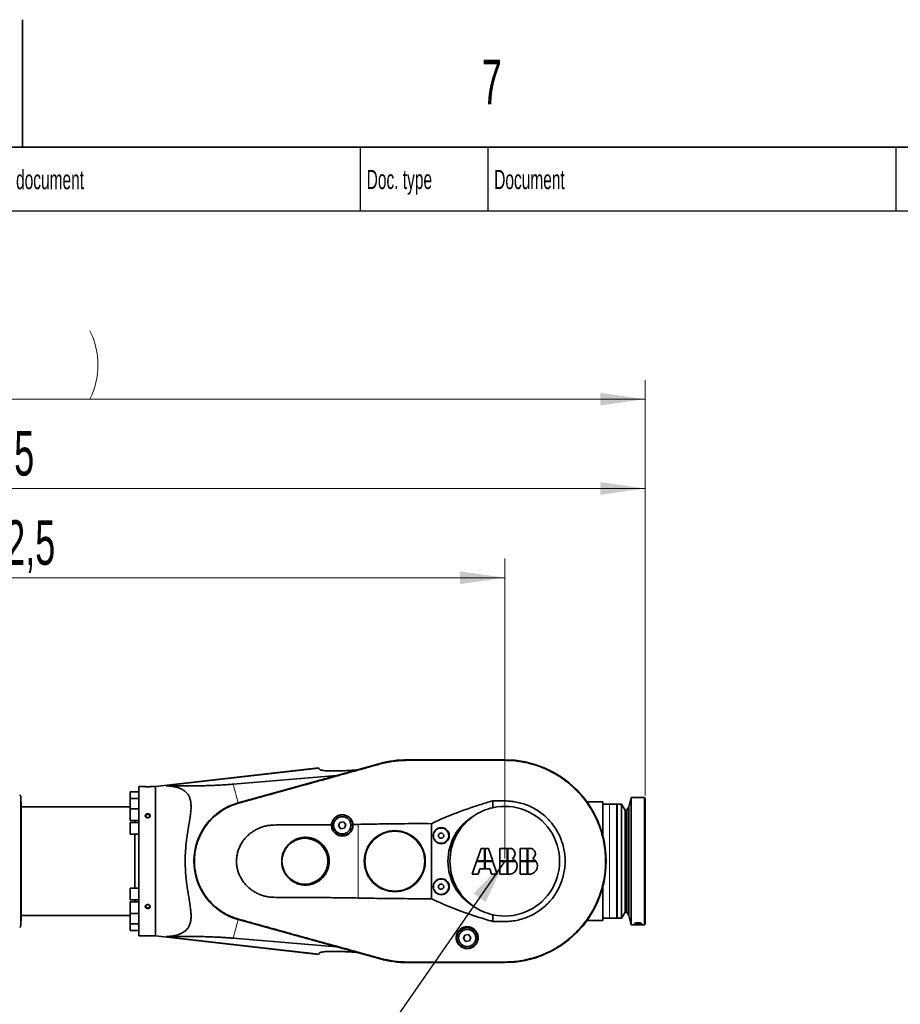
# Model space of a CAD drawing. Header units: millimetres. Extents: x 0 to 11920, y 0 to 8400.
# Tile 55 of 56: x 8946 to 10327, y 6856 to 8400. Entities that reach past the tile are written whole.
import ezdxf

# ---------------------------------------------------------------- set-up
doc = ezdxf.new("R2010")
doc.units = ezdxf.units.MM
doc.header["$LTSCALE"] = 20
doc.header["$PDSIZE"] = -1
doc.styles.add('SLDTEXTSTYLE0', font='TXT', dxfattribs={"width": 0.605})
doc.dimstyles.new('SLDDIMSTYLE0', dxfattribs={"dimtxt": 70, "dimasz": 70, "dimexe": 0, "dimexo": 0.0625, "dimgap": 17.5, "dimtad": 1, "dimdec": 1, "dimrnd": 1e-09, "dimzin": 12, "dimdsep": 46, "dimtxsty": 'SLDTEXTSTYLE0', "dimsah": 1, "dimcen": 0.09, "dimadec": 0, "dimazin": 3, "dimtfac": 1, "dimtofl": 0, "dimtmove": 0, "dimatfit": 3, "dimfxl": 1, "dimfrac": 2, "dimtolj": 1, "dimtzin": 12, "dimarcsym": 0})
doc.dimstyles.new('SLDDIMSTYLE1', dxfattribs={"dimtxt": 70, "dimasz": 70, "dimexe": 0, "dimexo": 0.0625, "dimgap": 17.5, "dimtad": 1, "dimdec": 0, "dimrnd": 1e-09, "dimzin": 12, "dimdsep": 46, "dimtxsty": 'SLDTEXTSTYLE0', "dimsah": 1, "dimcen": 0.09, "dimadec": 0, "dimazin": 3, "dimtfac": 1, "dimtofl": 0, "dimtmove": 0, "dimatfit": 3, "dimfxl": 1, "dimfrac": 2, "dimtolj": 1, "dimtzin": 12, "dimarcsym": 0})
doc.dimstyles.new('SLDDIMSTYLE2', dxfattribs={"dimtxt": 0.18, "dimasz": 70, "dimexe": 0, "dimexo": 0.0625, "dimgap": 0, "dimtad": 0, "dimtih": 1, "dimtoh": 1, "dimdec": 0, "dimrnd": 1e-09, "dimzin": 0, "dimdsep": 46, "dimtxsty": 'Standard', "dimsah": 1, "dimcen": 0.09, "dimadec": 0, "dimazin": 0, "dimtfac": 70, "dimtdec": 0, "dimtofl": 0, "dimtmove": 0, "dimatfit": 3, "dimfxl": 1, "dimfrac": 2, "dimtolj": 1, "dimtzin": 0, "dimarcsym": 0})

# ---------------------------------------------------------------- blocks, each defined once
blk = doc.blocks.new('_D_7')
at = {"color": 7, "linetype": 'Continuous', "lineweight": 0}
for p, q in [((7890.8, 6975.6), (7890.8, 7834.9)), ((9926.6, 7183.4), (9926.6, 7834.9)), ((7890.8, 7804.9), (9926.6, 7804.9))]:
    blk.add_line(p, q, dxfattribs=at)
at = {"color": 7, "linetype": 'Continuous', "lineweight": 18}
for centre, start, end in [((8869.1, 7858.6), 153.4349, 206.5651), ((8948.3, 7858.6), 333.4349, 26.5651)]:
    blk.add_arc(centre, 120.1, start, end, dxfattribs=at)
for points in [[(7890.8, 7804.9), (7960.8, 7794.9), (7960.8, 7814.9)], [(9926.6, 7804.9), (9856.6, 7814.9), (9856.6, 7794.9)]]:
    blk.add_solid(points, dxfattribs=at)
at = {"color": 7, "linetype": 'Continuous', "lineweight": 18, "insert": (8761.7, 7895.1), "char_height": 70, "attachment_point": 1, "style": 'SLDTEXTSTYLE0'}
blk.add_mtext('2082,5', dxfattribs=at)
blk = doc.blocks.new('_D_8')
at = {"color": 7, "linetype": 'Continuous', "lineweight": 0}
for p, q in [((7958.1, 7239.9), (7958.1, 7694.9)), ((9926.6, 7183.4), (9926.6, 7694.9)), ((7958.1, 7664.9), (9926.6, 7664.9))]:
    blk.add_line(p, q, dxfattribs=at)
at = {"color": 7, "linetype": 'Continuous', "lineweight": 18}
for points in [[(7958.1, 7664.9), (8028.1, 7654.9), (8028.1, 7674.9)], [(9926.6, 7664.9), (9856.6, 7674.9), (9856.6, 7654.9)]]:
    blk.add_solid(points, dxfattribs=at)
at = {"color": 7, "linetype": 'Continuous', "lineweight": 18, "insert": (8795.3, 7755.1), "char_height": 70, "attachment_point": 1, "style": 'SLDTEXTSTYLE0'}
blk.add_mtext('1968,5', dxfattribs=at)
blk = doc.blocks.new('_D_9')
at = {"color": 7, "linetype": 'Continuous', "lineweight": 0}
for p, q in [((8244.1, 6884.4), (8244.1, 7554.9)), ((9706.6, 7084.4), (9706.6, 7554.9)), ((9706.6, 7524.9), (8244.1, 7524.9))]:
    blk.add_line(p, q, dxfattribs=at)
at = {"color": 7, "linetype": 'Continuous', "lineweight": 18}
for points in [[(8244.1, 7524.9), (8314.1, 7514.9), (8314.1, 7534.9)], [(9706.6, 7524.9), (9636.6, 7534.9), (9636.6, 7514.9)]]:
    blk.add_solid(points, dxfattribs=at)
at = {"color": 7, "linetype": 'Continuous', "lineweight": 18, "insert": (8828.3, 7615.1), "char_height": 70, "attachment_point": 1, "style": 'SLDTEXTSTYLE0'}
blk.add_mtext('1462,5', dxfattribs=at)

msp = doc.modelspace()

# ---------------------------------------------------------------- linework, layer by layer
at = {"color": 7, "linetype": 'Continuous', "lineweight": 35}
for p, q in [((8950, 8200), (8950, 8400)), ((11720, 8200), (400, 8200)), ((9414.37, 7226.51), (9158.62, 7197.37)), ((9511.17, 7233.6), (9288.55, 7171.92)), ((9511.19, 7233.5), (9288.58, 7171.82)), ((9414.37, 7226.51), (9414.96, 7225.66)), ((9706.62, 7239.37), (9553.62, 7239.37)), ((9706.62, 7239.27), (9553.62, 7239.27)), ((9280.46, 7201.13), (9443.08, 7214.73)), ((9414.96, 7225.66), (9415.76, 7224.53)), ((9139.62, 7197.37), (9132.62, 7197.37)), ((9132.62, 6963.37), (9132.62, 7197.37)), ((9158.62, 7197.37), (9153.62, 7197.37)), ((9158.62, 7197.37), (9158.62, 6963.37)), ((8948.27, 7165.37), (8947.39, 7182.17)), ((8947.39, 6978.57), (8947.39, 7182.17)), ((9132.62, 7189.11), (9119.12, 7189.11)), ((9119.12, 7189.11), (9119.12, 7178.82)), ((9905.12, 7180.37), (9901.16, 7165.6)), ((9925.62, 7180.37), (9905.12, 7180.37)), ((9905.12, 7180.37), (9905.12, 6980.37)), ((9926.62, 7179.37), (9925.62, 7180.37)), ((9925.62, 6980.37), (9925.62, 7180.37)), ((9119.12, 7165.37), (8948.27, 7165.37)), ((8948.27, 6995.37), (8948.27, 7165.37)), ((9132.62, 7178.82), (9119.12, 7178.82)), ((9119.12, 7178.82), (9119.12, 7162.45)), ((9687.76, 7164.28), (9687.76, 7175)), ((9860.62, 7173.37), (9835.58, 7173.37)), ((9860.62, 7173.37), (9860.62, 7126.92)), ((9870.62, 7169.87), (9860.62, 7169.87)), ((9882.62, 7169.87), (9870.62, 7169.87)), ((9882.62, 7169.87), (9882.62, 6990.87)), ((9889.72, 7169.87), (9883.12, 7169.87)), ((9883.12, 7169.87), (9883.12, 6990.87)), ((9895.31, 7160.37), (9889.72, 7169.87)), ((9889.72, 7169.87), (9889.72, 6990.87)), ((9901.16, 7165.6), (9898.02, 7160.37)), ((9901.16, 7165.6), (9901.16, 6995.14)), ((9926.62, 7179.37), (9926.62, 6981.37)), ((9132.62, 7162.45), (9119.12, 7162.45)), ((9119.12, 7162.45), (9119.12, 7143.95)), ((9883.12, 7160.37), (9882.62, 7160.37)), ((9898.02, 7160.37), (9895.31, 7160.37)), ((9895.31, 7160.37), (9895.31, 7000.37)), ((9898.02, 7160.37), (9898.02, 7000.37)), ((9119.12, 7143.95), (9132.62, 7143.95)), ((9132.62, 7141.12), (9119.12, 7141.12)), ((9119.12, 7141.12), (9119.12, 7122.62)), ((9126.39, 7143.95), (9126.39, 7141.12)), ((9447.91, 7141.09), (9445.93, 7135.67)), ((9445.93, 7135.67), (9449.64, 7131.24)), ((9453.59, 7142.1), (9447.91, 7141.09)), ((9457.3, 7137.67), (9453.59, 7142.1)), ((9455.33, 7132.25), (9457.3, 7137.67)), ((9476.62, 7138.11), (9468.42, 7137.99)), ((9591.62, 7139.18), (9591.62, 7021.56)), ((9119.12, 7122.62), (9132.62, 7122.62)), ((9126.39, 7122.62), (9126.39, 7038.12)), ((9449.64, 7131.24), (9455.33, 7132.25)), ((9858.65, 7126.92), (9860.62, 7126.92)), ((9860.62, 7126.92), (9860.62, 7119.93)), ((9669.63, 7100.48), (9662.77, 7080.87)), ((9674.72, 7100.48), (9669.63, 7100.48)), ((9674.72, 7080.87), (9674.72, 7100.48)), ((9680.82, 7100.48), (9675.72, 7100.48)), ((9675.72, 7100.48), (9675.72, 7080.87)), ((9687.67, 7080.87), (9680.82, 7100.48)), ((9710.21, 7100.48), (9699.07, 7100.48)), ((9699.07, 7100.48), (9699.07, 7080.87)), ((9710.21, 7080.87), (9710.21, 7100.48)), ((9714.35, 7100.48), (9711.21, 7100.48)), ((9711.21, 7100.48), (9711.21, 7080.87)), ((9730.82, 7100.48), (9730.82, 7080.87)), ((9741.97, 7100.48), (9730.82, 7100.48)), ((9741.97, 7080.87), (9741.97, 7100.48)), ((9746.11, 7100.48), (9742.97, 7100.48)), ((9742.97, 7100.48), (9742.97, 7080.87)), ((9662.42, 7079.87), (9655.57, 7060.26)), ((9674.72, 7079.87), (9662.42, 7079.87)), ((9662.77, 7080.87), (9674.72, 7080.87)), ((9674.72, 7068.45), (9674.72, 7079.87)), ((9675.72, 7080.87), (9687.67, 7080.87)), ((9675.72, 7079.87), (9675.72, 7068.45)), ((9688.02, 7079.87), (9675.72, 7079.87)), ((9694.88, 7060.26), (9688.02, 7079.87)), ((9699.07, 7080.87), (9710.21, 7080.87)), ((9710.21, 7079.87), (9699.07, 7079.87)), ((9699.07, 7079.87), (9699.07, 7060.26)), ((9710.21, 7060.26), (9710.21, 7079.87)), ((9711.21, 7080.87), (9723.3, 7080.87)), ((9711.21, 7079.87), (9711.21, 7060.26)), ((9724.04, 7079.87), (9711.21, 7079.87)), ((9730.82, 7080.87), (9741.97, 7080.87)), ((9741.97, 7079.87), (9730.82, 7079.87)), ((9730.82, 7079.87), (9730.82, 7060.26)), ((9741.97, 7060.26), (9741.97, 7079.87)), ((9742.97, 7080.87), (9755.06, 7080.87)), ((9742.97, 7079.87), (9742.97, 7060.26)), ((9755.8, 7079.87), (9742.97, 7079.87)), ((9655.57, 7060.26), (9664.67, 7060.26)), ((9664.67, 7060.26), (9667.53, 7068.45)), ((9667.53, 7068.45), (9674.72, 7068.45)), ((9675.72, 7068.45), (9682.92, 7068.45)), ((9682.92, 7068.45), (9685.78, 7060.26)), ((9685.78, 7060.26), (9694.88, 7060.26)), ((9699.07, 7060.26), (9710.21, 7060.26)), ((9730.82, 7060.26), (9741.97, 7060.26)), ((9132.62, 7038.12), (9119.12, 7038.12)), ((9119.12, 7019.62), (9119.12, 7038.12)), ((9860.62, 7033.82), (9858.65, 7033.82)), ((9860.62, 7040.81), (9860.62, 7033.82)), ((9860.62, 7033.82), (9860.62, 6987.37)), ((9119.12, 7019.62), (9132.62, 7019.62)), ((9132.62, 7016.79), (9119.12, 7016.79)), ((9119.12, 6998.29), (9119.12, 7016.79)), ((9126.39, 7019.62), (9126.39, 7016.79)), ((8947.39, 6978.57), (8948.27, 6995.37)), ((8948.27, 6995.37), (9119.12, 6995.37)), ((9119.12, 6998.29), (9132.62, 6998.29)), ((9119.12, 6981.92), (9119.12, 6998.29)), ((9687.76, 6985.74), (9687.76, 6996.46)), ((9882.62, 7000.37), (9883.12, 7000.37)), ((9889.72, 6990.87), (9895.31, 7000.37)), ((9895.31, 7000.37), (9898.02, 7000.37)), ((9898.02, 7000.37), (9901.16, 6995.14)), ((9901.16, 6995.14), (9905.12, 6980.37)), ((9119.12, 6981.92), (9132.62, 6981.92)), ((9119.12, 6971.63), (9119.12, 6981.92)), ((9288.55, 6988.82), (9511.17, 6927.14)), ((9288.58, 6988.92), (9511.19, 6927.24)), ((9835.58, 6987.37), (9860.62, 6987.37)), ((9860.62, 6990.87), (9870.62, 6990.87)), ((9870.62, 6990.87), (9882.62, 6990.87)), ((9883.12, 6990.87), (9889.72, 6990.87)), ((9905.12, 6980.37), (9925.62, 6980.37)), ((9910.13, 6982.61), (9910.12, 6982.56)), ((9910.12, 6981.74), (9910.12, 6982.56)), ((9925.62, 6980.37), (9926.62, 6981.37)), ((9119.12, 6971.63), (9132.62, 6971.63)), ((9643.91, 6964.29), (9641.93, 6958.87)), ((9649.59, 6965.3), (9643.91, 6964.29)), ((9653.3, 6960.87), (9649.59, 6965.3)), ((9132.62, 6963.37), (9158.62, 6963.37)), ((9158.62, 6963.37), (9414.37, 6934.23)), ((9443.08, 6946.01), (9280.46, 6959.61)), ((9641.93, 6958.87), (9645.64, 6954.44)), ((9645.64, 6954.44), (9651.33, 6955.45)), ((9651.33, 6955.45), (9653.3, 6960.87)), ((9414.96, 6935.07), (9414.37, 6934.23)), ((9415.76, 6936.21), (9414.96, 6935.07)), ((9553.62, 6921.47), (9706.62, 6921.47)), ((9553.62, 6921.37), (9706.62, 6921.37))]:
    msp.add_line(p, q, dxfattribs=at)
at = {"color": 7, "linetype": 'Continuous', "lineweight": 25}
for p, q in [((9480, 8200), (9480, 8100)), ((9680, 8200), (9680, 8100)), ((10320, 8200), (10320, 8100)), ((8760, 8100), (11720, 8100))]:
    msp.add_line(p, q, dxfattribs=at)
at = {"color": 8, "linetype": 'Continuous', "lineweight": 18}
for p, q in [((9511.38, 7232.81), (9511.19, 7233.5)), ((9553.62, 7238.54), (9553.62, 7239.27)), ((9706.62, 7238.54), (9706.62, 7239.27)), ((9414.96, 7225.66), (9175.25, 7198.52)), ((9280.46, 7201.13), (9288.55, 7171.92)), ((9288.77, 7171.16), (9288.58, 7171.82)), ((9870.62, 6990.87), (9870.62, 7169.87)), ((9476.62, 7022.62), (9476.62, 7138.11)), ((9280.46, 6959.61), (9288.55, 6988.82)), ((9288.77, 6989.58), (9288.58, 6988.92)), ((9910.12, 6981.74), (9911.82, 6983.42)), ((9910.12, 6982.56), (9910.59, 6983.02)), ((9919.42, 6983.41), (9921.12, 6981.74)), ((9920.64, 6983.02), (9921.12, 6982.56)), ((9414.96, 6935.07), (9175.25, 6962.22)), ((9511.38, 6927.93), (9511.19, 6927.24)), ((9553.62, 6922.19), (9553.62, 6921.47)), ((9706.62, 6922.19), (9706.62, 6921.47))]:
    msp.add_line(p, q, dxfattribs=at)
at = {"color": 7, "linetype": 'Continuous', "lineweight": 35, "flags": 128}
for points in [[(9146.62, 7148.56), (9147.67, 7148.7), (9148.61, 7149.1), (9149.34, 7149.73), (9149.77, 7150.51), (9149.86, 7151.35), (9149.59, 7152.17), (9149.01, 7152.88), (9148.17, 7153.41), (9147.15, 7153.68), (9146.08, 7153.68), (9145.07, 7153.41), (9144.23, 7152.88), (9143.64, 7152.17), (9143.38, 7151.35), (9143.47, 7150.51), (9143.9, 7149.73), (9144.62, 7149.1), (9145.56, 7148.7), (9146.62, 7148.56)], [(9146.62, 7012.18), (9147.67, 7012.04), (9148.61, 7011.64), (9149.34, 7011.01), (9149.77, 7010.23), (9149.86, 7009.39), (9149.59, 7008.57), (9149.01, 7007.85), (9148.17, 7007.33), (9147.15, 7007.06), (9146.08, 7007.06), (9145.07, 7007.33), (9144.23, 7007.85), (9143.64, 7008.57), (9143.38, 7009.39), (9143.47, 7010.23), (9143.9, 7011.01), (9144.62, 7011.64), (9145.56, 7012.04), (9146.62, 7012.18)], [(9921.12, 6981.74), (9921.12, 6981.83), (9921.12, 6981.93), (9921.12, 6982.02), (9921.12, 6982.12), (9921.12, 6982.23), (9921.12, 6982.33), (9921.12, 6982.44), (9921.12, 6982.56)]]:
    msp.add_lwpolyline(points, dxfattribs=at)
at = {"color": 7, "linetype": 'Continuous', "lineweight": 35}
for centre, radius in [((9451.62, 7136.67), 16.25), ((9451.62, 7136.67), 13.5), ((9534.12, 7080.37), 47.85), ((9534.12, 7080.37), 46.98), ((9606.62, 7120.37), 12), ((9606.62, 7120.37), 4.15), ((9393.02, 7080.37), 36), ((9606.62, 7040.37), 12), ((9606.62, 7040.37), 4.15), ((9647.62, 6959.87), 16.25), ((9647.62, 6959.87), 13.5)]:
    msp.add_circle(centre, radius, dxfattribs=at)
for centre, radius, start, end in [((9553.62, 7080.37), 159, 90, 105.48585), ((9553.62, 7080.37), 158.9, 90, 105.48585), ((9706.62, 7080.37), 159, 270, 90), ((9706.62, 7080.37), 158.9, 270, 90), ((8938.62, 7177.37), 10, 28.71562, 45), ((9313.92, 7080.37), 95, 105.48585, 254.51415), ((9313.92, 7080.37), 94.9, 105.48585, 254.51415), ((9706.62, 7080.37), 86, 257.33162, 102.66838), ((9706.62, 7080.37), 86, 124.43961, 235.56039), ((9706.62, 7080.37), 86, 102.66838, 124.43961), ((9714.35, 7092.02), 8.46, 298.19224, 90), ((9746.11, 7092.02), 8.46, 298.19224, 90), ((9713.44, 7072.8), 12.74, 259.92134, 33.69124), ((9713.44, 7072.8), 12.74, 39.29318, 67.34024), ((9745.2, 7072.8), 12.74, 259.92134, 33.69124), ((9745.2, 7072.8), 12.74, 39.29318, 67.34024), ((9706.62, 7080.37), 86, 235.56039, 257.33162), ((8938.62, 6983.37), 10, 315, 331.28438), ((9553.62, 7080.37), 159, 254.51415, 270), ((9553.62, 7080.37), 158.9, 254.51415, 270)]:
    msp.add_arc(centre, radius, start, end, dxfattribs=at)
msp.add_ellipse((9700.16, 7080.37), major_axis=(82.71, 0), ratio=0.9969479, start_param=2.1059629, end_param=4.1772224, dxfattribs=at)
for centre in [(9607.07, 7120.37), (9607.07, 7040.37)]:
    msp.add_ellipse(centre, major_axis=(12.56, 0), ratio=0.9993434, dxfattribs=at)
for points, knots in [([(9288.77, 7171.16), (9295.45, 7173.01), (9308.83, 7176.72), (9335.58, 7184.14), (9379.37, 7196.25), (9428.34, 7209.82), (9475.8, 7222.94), (9499.52, 7229.52), (9511.38, 7232.81)], [0, 0, 0, 0, 0.0901331, 0.1802692, 0.3605259, 0.68026012, 0.84013512, 1, 1, 1, 1]), ([(9511.38, 7232.81), (9514.8, 7233.68), (9521.64, 7235.44), (9532.16, 7237.19), (9542.83, 7238.34), (9550.02, 7238.48), (9553.62, 7238.54)], [0, 0, 0, 0, 0.2476989, 0.4954195, 0.7477162, 1, 1, 1, 1]), ([(9553.62, 7238.54), (9559.99, 7238.54), (9572.74, 7238.54), (9598.24, 7238.55), (9630.12, 7238.54), (9661.99, 7238.55), (9687.49, 7238.54), (9700.24, 7238.54), (9706.62, 7238.54)], [0, 0, 0, 0, 0.1249974, 0.2499997, 0.4999982, 0.7499966, 0.8750079, 1, 1, 1, 1]), ([(9706.62, 7238.54), (9711.01, 7238.44), (9719.8, 7238.23), (9732.9, 7236.51), (9745.82, 7233.79), (9758.47, 7230), (9770.77, 7225.14), (9782.64, 7219.27), (9793.99, 7212.43), (9804.75, 7204.67), (9814.83, 7195.98), (9824.18, 7186.44), (9832.71, 7176.16), (9840.34, 7165.21), (9847, 7153.64), (9852.67, 7141.55), (9857.31, 7129.02), (9860.89, 7116.16), (9863.34, 7103.05), (9864.68, 7089.75), (9864.92, 7076.39), (9864.04, 7063.08), (9862.01, 7049.89), (9858.88, 7036.9), (9854.68, 7024.22), (9849.44, 7011.95), (9843.16, 7000.17), (9835.91, 6988.95), (9827.75, 6978.38), (9818.74, 6968.53), (9808.92, 6959.5), (9798.36, 6951.31), (9787.16, 6944.03), (9775.4, 6937.72), (9763.14, 6932.45), (9750.47, 6928.22), (9737.49, 6925.05), (9725.78, 6923.24), (9715.47, 6922.34), (9709.57, 6922.24), (9706.62, 6922.19)], [0, 0, 0, 0, 0.0264924, 0.0530805, 0.0796725, 0.1061702, 0.1327442, 0.1594114, 0.1860786, 0.2126524, 0.2394529, 0.2663491, 0.2932453, 0.3200457, 0.3468438, 0.3737377, 0.4006315, 0.4274296, 0.4542301, 0.4811264, 0.5080227, 0.5348232, 0.5616216, 0.5885159, 0.6154101, 0.6422086, 0.6690067, 0.6959005, 0.7227943, 0.7495923, 0.7763915, 0.8032865, 0.8301814, 0.8569806, 0.8837786, 0.9106723, 0.9375661, 0.9643642, 0.982183, 1, 1, 1, 1]), ([(9474.34, 7223.39), (9471.15, 7223.16), (9464.77, 7222.7), (9455.79, 7222.23), (9447.34, 7221.91), (9439.58, 7221.78), (9432.61, 7221.83), (9427, 7222.05), (9422.71, 7222.42), (9419.54, 7222.9), (9417.49, 7223.44), (9416.27, 7223.99), (9415.93, 7224.35), (9415.76, 7224.53)], [0, 0, 0, 0, 0.10585684, 0.21206981, 0.31796622, 0.42417494, 0.5307091, 0.63681964, 0.72059017, 0.80459975, 0.88832571, 0.94416383, 1, 1, 1, 1]), ([(9139.62, 7197.37), (9139.64, 7197.37), (9139.7, 7197.37), (9140.35, 7197.33), (9141.77, 7197.26), (9143.73, 7197.2), (9146.06, 7197.17), (9148.48, 7197.18), (9150.71, 7197.23), (9152.44, 7197.31), (9153.45, 7197.36), (9153.57, 7197.37), (9153.62, 7197.37)], [0, 0, 0, 0, 0.05229506, 0.15492997, 0.25858615, 0.364844, 0.4740165, 0.58521651, 0.69687347, 0.80723022, 0.91485642, 1, 1, 1, 1]), ([(9175.25, 7198.52), (9179.55, 7198.47), (9188.16, 7198.37), (9201.54, 7198.32), (9213.64, 7198.37), (9224.34, 7198.5), (9233.5, 7198.68), (9243.04, 7198.95), (9253.01, 7199.35), (9262.63, 7199.85), (9271.78, 7200.44), (9277.56, 7200.9), (9280.46, 7201.13)], [0, 0, 0, 0, 0.1425752, 0.2851659, 0.4276885, 0.5154894, 0.6035749, 0.6915639, 0.7792663, 0.8667449, 0.9330846, 1, 1, 1, 1]), ([(9175.25, 6962.22), (9177.85, 6962.32), (9183.04, 6962.53), (9190.39, 6963.83), (9196.64, 6965.81), (9201.74, 6968.36), (9205.78, 6971.26), (9209.18, 6974.85), (9211.77, 6979.2), (9213.53, 6984.26), (9214.49, 6990.2), (9214.56, 6997.04), (9213.92, 7004.7), (9212.76, 7012.98), (9211.3, 7021.85), (9209.74, 7031.27), (9208.22, 7041.02), (9206.91, 7051.07), (9205.97, 7061.38), (9205.41, 7071.88), (9205.26, 7082.44), (9205.54, 7092.74), (9206.24, 7102.69), (9207.25, 7112.26), (9208.5, 7121.62), (9209.93, 7130.86), (9211.48, 7139.92), (9212.94, 7148.75), (9214.06, 7157.13), (9214.58, 7164.44), (9214.41, 7170.71), (9213.62, 7176), (9212.13, 7180.76), (9209.84, 7184.9), (9206.89, 7188.42), (9203.2, 7191.46), (9198.78, 7193.96), (9193.73, 7195.92), (9188.29, 7197.3), (9182.15, 7198.26), (9177.7, 7198.43), (9175.25, 7198.52)], [0, 0, 0, 0, 0.03132376, 0.06268356, 0.09396378, 0.11708641, 0.140251, 0.1633378, 0.18665823, 0.21007334, 0.23339715, 0.25953303, 0.28577362, 0.31196108, 0.33947599, 0.36709138, 0.39470901, 0.42222698, 0.44989701, 0.47768006, 0.50545855, 0.53312232, 0.55890091, 0.58476532, 0.61063743, 0.63642656, 0.66351239, 0.69071486, 0.71786933, 0.74488939, 0.7664072, 0.78798263, 0.80947993, 0.83099764, 0.8525915, 0.87413389, 0.89813633, 0.92222056, 0.94634295, 0.97039759, 1, 1, 1, 1]), ([(9288.77, 6989.58), (9285.41, 6990.64), (9278.67, 6992.75), (9269.11, 6997.31), (9260.08, 7002.83), (9251.75, 7009.36), (9244.2, 7016.77), (9237.5, 7024.98), (9231.78, 7033.91), (9227.08, 7043.42), (9223.47, 7053.4), (9221.03, 7063.73), (9219.75, 7074.26), (9219.64, 7084.87), (9220.76, 7095.42), (9223.04, 7105.78), (9226.45, 7115.83), (9230.99, 7125.42), (9236.57, 7134.44), (9243.12, 7142.79), (9250.58, 7150.34), (9258.83, 7157), (9266.92, 7162.18), (9274.56, 7166.05), (9281.53, 7168.97), (9286.36, 7170.43), (9288.77, 7171.16)], [0, 0, 0, 0, 0.0430971, 0.0863364, 0.1294394, 0.1725273, 0.2157519, 0.2588398, 0.302047, 0.345392, 0.3885993, 0.4317955, 0.4751296, 0.5183259, 0.5615195, 0.6048509, 0.6480446, 0.6912377, 0.7345686, 0.7777618, 0.8209603, 0.8642965, 0.907495, 0.938315, 0.9691847, 1, 1, 1, 1]), ([(9591.62, 7139.18), (9596.22, 7141.4), (9605.43, 7145.83), (9619.55, 7151.76), (9636.27, 7158.25), (9655.64, 7165.06), (9673.66, 7170.83), (9684.41, 7174.01), (9687.76, 7175)], [0, 0, 0, 0, 0.1490568, 0.298183, 0.447285, 0.6725811, 0.8978916, 1, 1, 1, 1]), ([(9687.76, 7175), (9690.92, 7175.02), (9697.14, 7175.05), (9706.45, 7174.98), (9715.64, 7174.36), (9724.77, 7173.13), (9733.73, 7171.12), (9742.87, 7168.01), (9752.03, 7163.62), (9761.08, 7158), (9769.46, 7151.41), (9777.02, 7143.9), (9783.7, 7135.6), (9789.43, 7126.62), (9794.08, 7117.03), (9797.64, 7106.99), (9800.06, 7096.62), (9801.28, 7086.04), (9801.32, 7075.39), (9800.18, 7064.8), (9797.82, 7054.4), (9794.33, 7044.32), (9789.74, 7034.7), (9784.08, 7025.67), (9777.46, 7017.32), (9769.95, 7009.77), (9761.63, 7003.13), (9752.62, 6997.44), (9743.04, 6992.79), (9732.97, 6989.27), (9722.58, 6986.86), (9711.48, 6985.66), (9699.86, 6985.63), (9691.79, 6985.7), (9687.76, 6985.74)], [0, 0, 0, 0, 0.0283483, 0.05576, 0.0833229, 0.1108418, 0.1382155, 0.1654678, 0.1971923, 0.2290184, 0.2607446, 0.2924718, 0.3243008, 0.3560292, 0.3877378, 0.4195476, 0.4512566, 0.4829676, 0.5147794, 0.5464904, 0.5782411, 0.6100931, 0.6418436, 0.6735645, 0.7053861, 0.7371059, 0.7688069, 0.8006074, 0.8323061, 0.8640755, 0.8959441, 0.927704, 0.9638426, 1, 1, 1, 1]), ([(9143.48, 7149.65), (9143.26, 7149.91), (9142.79, 7150.47), (9142.55, 7151.49), (9142.73, 7152.53), (9143.33, 7153.46), (9144.3, 7154.18), (9145.53, 7154.62), (9146.9, 7154.73), (9148.25, 7154.48), (9149.41, 7153.9), (9150.24, 7153.05), (9150.66, 7152.03), (9150.61, 7150.98), (9150.14, 7149.98), (9149.27, 7149.16), (9148.11, 7148.6), (9146.77, 7148.37), (9145.4, 7148.52), (9144.25, 7148.98), (9143.71, 7149.45), (9143.48, 7149.65)], [0, 0, 0, 0, 0.0474552, 0.1004995, 0.152957, 0.2053344, 0.2582189, 0.3119423, 0.3664595, 0.4214072, 0.47626, 0.5305125, 0.5838852, 0.6364939, 0.6888279, 0.7415017, 0.7949491, 0.8492444, 0.9041097, 0.9590513, 1, 1, 1, 1]), ([(9468.42, 7137.99), (9468.21, 7139.26), (9467.83, 7141.54), (9466.43, 7144.57), (9464.71, 7147.1), (9462.52, 7149.29), (9460, 7151.04), (9457.21, 7152.28), (9454.36, 7153), (9451.5, 7153.2), (9448.81, 7152.96), (9446.26, 7152.31), (9443.93, 7151.33), (9441.8, 7150.03), (9439.86, 7148.41), (9438.16, 7146.51), (9436.7, 7144.26), (9435.6, 7141.74), (9435.01, 7139.46), (9434.86, 7138.07), (9434.81, 7137.61)], [0, 0, 0, 0, 0.0792685, 0.1417856, 0.2042932, 0.2665062, 0.3286887, 0.3872555, 0.4457857, 0.4985038, 0.5512101, 0.5997914, 0.6483842, 0.6971255, 0.7458877, 0.798817, 0.8517682, 0.9111732, 0.9705906, 1, 1, 1, 1]), ([(9434.81, 7137.61), (9432.66, 7137.59), (9414.43, 7137.41), (9391.83, 7137.11), (9367.04, 7137.17), (9353.96, 7137.19), (9343.03, 7137.11), (9334.3, 7136.24), (9327.86, 7134.69), (9321.63, 7132.47), (9315.69, 7129.59), (9310.1, 7126.11), (9304.84, 7121.98), (9300.04, 7117.2), (9295.77, 7111.82), (9292.21, 7106.07), (9289.42, 7100.02), (9287.38, 7093.79), (9286.12, 7087.49), (9285.66, 7081.22), (9285.92, 7075.08), (9286.87, 7069.1), (9288.48, 7063.36), (9290.64, 7057.91), (9293.41, 7052.62), (9296.79, 7047.56), (9300.74, 7042.81), (9305.26, 7038.41), (9310.32, 7034.46), (9315.87, 7031.01), (9321.82, 7028.19), (9328.05, 7026.04), (9334.5, 7024.47), (9347.52, 7023.27), (9367.03, 7023.29), (9392.99, 7023.28), (9419.92, 7023.34), (9447.79, 7023.03), (9467.01, 7022.76), (9476.62, 7022.62)], [0, 0, 0, 0, 0.0159843, 0.1355232, 0.1679983, 0.2004736, 0.2329354, 0.2493224, 0.2657747, 0.2821797, 0.2985138, 0.3148927, 0.3312199, 0.3482155, 0.3652696, 0.3822621, 0.3984602, 0.4147139, 0.430905, 0.4460853, 0.4613195, 0.4765015, 0.4909986, 0.5055393, 0.5200411, 0.5353574, 0.5507182, 0.5660365, 0.5822439, 0.5984982, 0.614699, 0.6311475, 0.6476347, 0.6640529, 0.7284173, 0.7928091, 0.8571976, 0.928599, 1, 1, 1, 1]), ([(9434.81, 7137.61), (9434.84, 7136.11), (9434.89, 7133.66), (9435.92, 7130.41), (9437.18, 7127.86), (9438.87, 7125.56), (9440.91, 7123.57), (9443.26, 7121.96), (9445.85, 7120.76), (9448.6, 7120.02), (9451.44, 7119.74), (9454.28, 7119.96), (9457.05, 7120.64), (9459.66, 7121.78), (9462.05, 7123.33), (9464.14, 7125.28), (9465.88, 7127.54), (9467.2, 7130.06), (9468.07, 7132.7), (9468.5, 7135.37), (9468.45, 7137.12), (9468.42, 7137.99)], [0, 0, 0, 0, 0.0810188, 0.1325242, 0.1840296, 0.2355359, 0.2870422, 0.3385483, 0.3900543, 0.4415551, 0.4930558, 0.5445481, 0.5960403, 0.6475273, 0.6990144, 0.7505044, 0.8019944, 0.8534939, 0.9049934, 0.9524967, 1, 1, 1, 1]), ([(9476.62, 7138.11), (9487.73, 7138.31), (9509.94, 7138.7), (9548.27, 7139.32), (9575.5, 7139.23), (9591.62, 7139.18)], [0, 0, 0, 0, 0.28977672, 0.57955581, 1, 1, 1, 1]), ([(9431.15, 7080.37), (9431.04, 7078.21), (9430.82, 7073.89), (9429.12, 7067.64), (9426.46, 7061.81), (9422.88, 7056.55), (9418.46, 7051.99), (9413.36, 7048.23), (9407.7, 7045.41), (9401.68, 7043.57), (9395.43, 7042.79), (9389.16, 7043.06), (9383.03, 7044.39), (9377.21, 7046.72), (9371.86, 7050.01), (9367.12, 7054.14), (9363.14, 7059.02), (9360.01, 7064.51), (9357.85, 7070.46), (9356.7, 7076.7), (9356.63, 7083.05), (9357.6, 7089.33), (9359.63, 7095.36), (9362.62, 7100.96), (9366.53, 7105.97), (9371.2, 7110.26), (9376.54, 7113.67), (9382.34, 7116.14), (9388.48, 7117.58), (9394.76, 7117.98), (9401, 7117.3), (9407.04, 7115.6), (9412.71, 7112.89), (9417.85, 7109.29), (9422.31, 7104.85), (9425.99, 7099.74), (9428.76, 7094.06), (9430.31, 7088.79), (9431.04, 7084.19), (9431.12, 7081.64), (9431.15, 7080.37)], [0, 0, 0, 0, 0.0276254, 0.0552506, 0.082289, 0.1093268, 0.1362766, 0.1632257, 0.1900389, 0.2168516, 0.2435453, 0.270239, 0.2968867, 0.3235349, 0.350228, 0.3769216, 0.4037222, 0.4305232, 0.4574393, 0.4843557, 0.5113498, 0.5383438, 0.5653581, 0.592372, 0.619345, 0.6463175, 0.6731949, 0.7000717, 0.726829, 0.7535861, 0.7802525, 0.8069191, 0.8335731, 0.8602277, 0.8869591, 0.9136911, 0.9405548, 0.967419, 0.9837095, 1, 1, 1, 1]), ([(9143.61, 7007.11), (9143.37, 7007.35), (9142.87, 7007.88), (9142.56, 7008.88), (9142.67, 7009.93), (9143.21, 7010.9), (9144.13, 7011.69), (9145.33, 7012.2), (9146.69, 7012.37), (9148.05, 7012.16), (9149.25, 7011.6), (9150.14, 7010.76), (9150.62, 7009.75), (9150.65, 7008.69), (9150.24, 7007.69), (9149.43, 7006.86), (9148.31, 7006.29), (9146.98, 7006.02), (9145.61, 7006.1), (9144.43, 7006.49), (9143.85, 7006.92), (9143.61, 7007.11)], [0, 0, 0, 0, 0.0474114, 0.100584, 0.1531088, 0.2054571, 0.2582331, 0.3118205, 0.3662326, 0.4211462, 0.4760493, 0.5304206, 0.5839322, 0.6366341, 0.6889697, 0.7415553, 0.7948689, 0.8490439, 0.90385, 0.9588158, 1, 1, 1, 1]), ([(9591.62, 7021.56), (9579.2, 7021.53), (9553.83, 7021.48), (9515.5, 7021.89), (9489.58, 7022.38), (9476.62, 7022.62)], [0, 0, 0, 0, 0.32380784, 0.66188761, 1, 1, 1, 1]), ([(9687.76, 6985.74), (9679.59, 6988.2), (9663.25, 6993.11), (9641.69, 7000.51), (9623, 7007.57), (9607.11, 7014.13), (9596.78, 7019.08), (9591.62, 7021.56)], [0, 0, 0, 0, 0.24922835, 0.49843836, 0.66563755, 0.83286637, 1, 1, 1, 1]), ([(9511.38, 6927.93), (9504.7, 6929.79), (9491.32, 6933.49), (9464.56, 6940.9), (9432.63, 6949.74), (9395.53, 6960.01), (9359.94, 6969.86), (9330.28, 6978.06), (9306.56, 6984.65), (9294.7, 6987.94), (9288.77, 6989.58)], [0, 0, 0, 0, 0.0901347, 0.1802745, 0.3605519, 0.5204092, 0.6802674, 0.8401167, 0.9200599, 1, 1, 1, 1]), ([(9910.12, 6981.74), (9910.14, 6981.68), (9910.2, 6981.53), (9910.8, 6981.32), (9911.97, 6981.14), (9913.55, 6981.03), (9915.4, 6980.99), (9917.3, 6981.01), (9919.01, 6981.11), (9920.31, 6981.29), (9921.02, 6981.51), (9921.09, 6981.67), (9921.12, 6981.74)], [0, 0, 0, 0, 0.0638241, 0.1668358, 0.2709923, 0.3776384, 0.4869356, 0.5979726, 0.7092465, 0.8191286, 0.9263899, 1, 1, 1, 1]), ([(9921.12, 6982.56), (9921.12, 6982.57), (9921.11, 6982.72), (9920.81, 6982.99), (9919.87, 6983.35), (9918.45, 6983.64), (9916.7, 6983.81), (9914.8, 6983.82), (9912.97, 6983.67), (9911.47, 6983.38), (9910.54, 6983.07), (9910.38, 6982.87), (9910.33, 6982.8)], [0, 0, 0, 0, 0.017808, 0.1285993, 0.2397145, 0.3529841, 0.4691881, 0.5878217, 0.7074912, 0.8264507, 0.9430954, 1, 1, 1, 1]), ([(9645.01, 6977.39), (9644.54, 6977.31), (9643.23, 6977.07), (9641.15, 6976.39), (9638.83, 6975.26), (9636.72, 6973.79), (9634.81, 6971.99), (9633.19, 6969.9), (9631.85, 6967.49), (9630.91, 6964.85), (9630.39, 6961.93), (9630.39, 6958.88), (9630.97, 6955.7), (9632.19, 6952.6), (9633.94, 6949.86), (9636.05, 6947.62), (9638.25, 6945.95), (9640.61, 6944.7), (9643.03, 6943.82), (9645.62, 6943.33), (9648.18, 6943.22), (9650.63, 6943.49), (9652.91, 6944.05), (9655.05, 6944.9), (9657.11, 6946.05), (9659.01, 6947.5), (9660.83, 6949.33), (9662.39, 6951.5), (9663.68, 6954.05), (9664.53, 6956.86), (9664.93, 6960.03), (9664.67, 6963.43), (9663.82, 6966.54), (9662.86, 6968.35), (9662.49, 6969.07)], [0, 0, 0, 0, 0.0147517, 0.0416903, 0.0686367, 0.0966886, 0.1247519, 0.155307, 0.1858758, 0.2201082, 0.2543538, 0.2928175, 0.3312861, 0.3728145, 0.4143187, 0.4473226, 0.4802967, 0.5076311, 0.534944, 0.5624262, 0.5898982, 0.6144221, 0.6389555, 0.663713, 0.688485, 0.7165904, 0.744712, 0.7781441, 0.8115899, 0.8485487, 0.8855084, 0.9287607, 0.9719855, 1, 1, 1, 1]), ([(9662.49, 6969.07), (9661.98, 6969.84), (9660.98, 6971.39), (9658.96, 6973.44), (9656.55, 6975.19), (9653.88, 6976.51), (9651.08, 6977.31), (9648.11, 6977.7), (9646.09, 6977.5), (9645.01, 6977.39)], [0, 0, 0, 0, 0.14329946, 0.28652168, 0.43358675, 0.58056395, 0.71409582, 0.84759821, 1, 1, 1, 1]), ([(9280.46, 6959.61), (9278.44, 6959.77), (9274.4, 6960.1), (9268.49, 6960.51), (9262.69, 6960.87), (9255.03, 6961.29), (9245.74, 6961.69), (9235.11, 6962.02), (9223.11, 6962.27), (9209.9, 6962.41), (9196.84, 6962.41), (9185.32, 6962.34), (9178.61, 6962.26), (9175.25, 6962.22)], [0, 0, 0, 0, 0.0464472, 0.092903, 0.1401428, 0.1873892, 0.2843941, 0.381584, 0.4787266, 0.6280419, 0.7773961, 0.8886736, 1, 1, 1, 1]), ([(9415.76, 6936.21), (9416.04, 6936.47), (9416.61, 6937), (9418.6, 6937.63), (9421.36, 6938.15), (9424.94, 6938.53), (9429.21, 6938.79), (9434.28, 6938.93), (9440.16, 6938.95), (9446.83, 6938.83), (9453.67, 6938.6), (9460.52, 6938.27), (9467.28, 6937.86), (9471.99, 6937.52), (9474.34, 6937.35)], [0, 0, 0, 0, 0.0820888, 0.1644661, 0.2465918, 0.3283556, 0.4103563, 0.4921784, 0.5834005, 0.6748505, 0.7660982, 0.8440286, 0.9220862, 1, 1, 1, 1]), ([(9553.62, 6922.19), (9550.09, 6922.26), (9543.03, 6922.4), (9532.42, 6923.52), (9521.84, 6925.26), (9514.87, 6927.04), (9511.38, 6927.93)], [0, 0, 0, 0, 0.2477032, 0.4954192, 0.7477209, 1, 1, 1, 1]), ([(9706.62, 6922.19), (9700.24, 6922.2), (9687.49, 6922.2), (9661.99, 6922.19), (9630.12, 6922.2), (9598.24, 6922.19), (9572.74, 6922.2), (9559.99, 6922.2), (9553.62, 6922.19)], [0, 0, 0, 0, 0.1249963, 0.2500014, 0.5000005, 0.7499996, 0.8750023, 1, 1, 1, 1])]:
    msp.add_open_spline(points, degree=3, knots=knots, dxfattribs=at)
at = {"color": 7, "linetype": 'Continuous', "lineweight": 0}
msp.add_point((9706.92, 7080.34), dxfattribs=at)

# ---------------------------------------------------------------- texts
at = {"color": 7, "linetype": 'Continuous', "lineweight": 0, "attachment_point": 1, "style": 'SLDTEXTSTYLE0'}
for s, insert, char_height in [('7', (9670.34, 8337.44), 70), ('Supplementary document', (8770.02, 8164.14), 30), ('Doc. type', (9489.99, 8164.46), 30), ('Document', (9690.04, 8164.31), 30)]:
    msp.add_mtext(s, dxfattribs=dict(at, insert=insert, char_height=char_height))

# ---------------------------------------------------------------- dimensions: what is measured, and where the dimension line sits
at = {"color": 7, "linetype": 'Continuous', "lineweight": 18}
dim = msp.add_linear_dim(base=(9926.62, 7804.88), p1=(7890.8, 6971.57), p2=(9926.62, 7179.37), text='(<>)', dimstyle='SLDDIMSTYLE1', dxfattribs=at)
dim.commit()
dim.dimension.update_dxf_attribs({"geometry": '_D_7', "text_midpoint": (8908.71, 7804.88), "dimtype": 160})
for base, p1, p2, picture, middle in [((9926.62, 7664.88), (7958.12, 7235.92), (9926.62, 7179.37), '_D_8', (8942.37, 7664.88)), ((8244.12, 7524.88), (9706.62, 7080.37), (8244.12, 6880.37), '_D_9', (8975.37, 7524.88))]:
    dim = msp.add_linear_dim(base=base, p1=p1, p2=p2, dimstyle='SLDDIMSTYLE0', dxfattribs=at)
    dim.commit()
    dim.dimension.update_dxf_attribs({"geometry": picture, "text_midpoint": middle, "dimtype": 160})

# ---------------------------------------------------------------- leaders
at = {"color": 7, "linetype": 'Continuous', "lineweight": 0}
msp.add_leader([(9706.92, 7080.34), (9425.56, 6676.11)], dimstyle='SLDDIMSTYLE2', dxfattribs=at)

doc.saveas('drawing.dxf')
